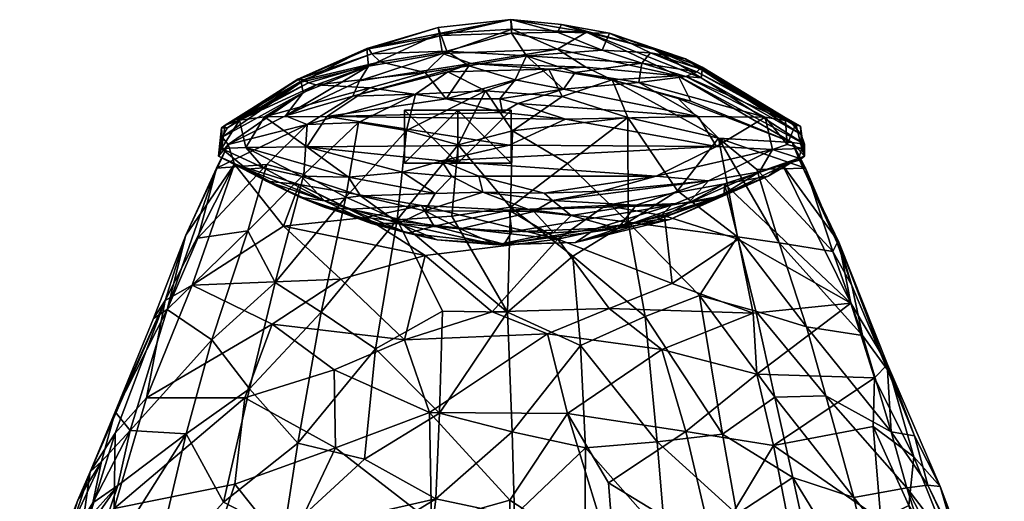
# Model space of a CAD drawing. Header units: inches. Extents: x -6.7 to 6.6, y -13 to 13.
# Tile 3 of 3: x -5.5 to 5.5, y 7.6 to 13. Entities that reach past the tile are written whole.
import ezdxf

# ---------------------------------------------------------------- set-up
doc = ezdxf.new("R2010")
doc.units = ezdxf.units.IN
doc.layers.get('0').update_dxf_attribs({"true_color": 0xc2ced6})

msp = doc.modelspace()

# ---------------------------------------------------------------- meshes
mesh = msp.add_polyface()
corners = [(-1.176, 11.783, 31.471), (-1.075, 12.19, 33.462), (-0.287, 12.227, 32.978), (-1.779, 12.169, 34.726), (-0.713, 12.44, 34.851), (-0.449, 12.535, 35.446), (0.425, 12.47, 34.861), (-0.733, 12.137, 46.482), (-0.099, 11.986, 46.837), (-0.129, 12.139, 46.587), (0.045, 12.351, 46.014), (-0.475, 12.509, 45.397), (-0.969, 12.433, 45.599), (0.174, 12.622, 44.983), (-0.725, 12.674, 44.475), (-1.474, 12.553, 44.613), (-0.004, 13.029, 40.004), (-0.786, 12.85, 42.868), (0.004, 12.877, 43.2), (-1.567, 12.646, 43.279), (-1.6, 12.701, 41.912), (-0.823, 12.941, 40.156), (-1.624, 12.706, 39.166), (-0.81, 12.874, 38.128), (-1.605, 12.506, 36.746), (-0.771, 12.647, 36.354), (0.01, 12.921, 37.797), (-1.706, 12.341, 35.482), (0.521, 12.698, 36.331), (-1.588, 12.262, 45.97), (-2.074, 11.94, 46.827), (-2.294, 11.85, 33.965), (-2.194, 12.295, 45.305)]
mesh.append_faces([[corners[k] for k in face] for face in [(0, 1, 2), (1, 3, 4), (4, 5, 6), (7, 8, 9), (9, 10, 7), (11, 12, 7), (13, 11, 10), (14, 11, 13), (14, 15, 12), (12, 11, 14), (16, 17, 18), (15, 14, 19), (20, 19, 17), (21, 17, 16), (22, 20, 21), (23, 21, 16), (24, 22, 23), (25, 23, 26), (27, 24, 25), (5, 25, 28), (7, 29, 30), (4, 3, 5), (1, 4, 2), (27, 5, 3), (11, 7, 10), (14, 13, 18), (14, 18, 17), (20, 17, 21), (22, 21, 23), (23, 16, 26), (24, 23, 25), (25, 26, 28), (27, 25, 5), (31, 3, 1), (12, 32, 29), (32, 12, 15), (14, 17, 19), (29, 7, 12), (4, 6, 2)]], dxfattribs={"vtx0": -1, "vtx1": -1, "vtx2": -1})
mesh = msp.add_polyface()
corners = [(1.311, 11.929, 32.249), (0.575, 12.166, 32.812), (1.135, 12.351, 34.749), (0.425, 12.47, 34.861), (0.841, 12.493, 35.456), (1.878, 12.14, 34.729), (2.022, 12.113, 35.498), (0.073, 12.086, 46.675), (0.59, 12.245, 46.24), (-0.129, 12.139, 46.587), (1.468, 12.539, 44.787), (0.72, 12.436, 45.622), (1.436, 12.323, 45.81), (0.004, 12.877, 43.2), (0.174, 12.622, 44.983), (1.024, 12.685, 44.258), (0.52, 12.888, 42.824), (2.087, 12.44, 43.83), (1.565, 12.657, 43.198), (1.105, 12.877, 41.137), (-0.004, 13.029, 40.004), (0.567, 12.976, 40.272), (0.846, 12.888, 38.147), (1.61, 12.695, 38.737), (0.01, 12.921, 37.797), (1.879, 12.397, 36.691), (2.136, 12.375, 37.606), (0.521, 12.698, 36.331), (-0.287, 12.227, 32.978), (0.045, 12.351, 46.014), (1.959, 12.588, 41.528), (-0.449, 12.535, 35.446), (2.104, 11.941, 46.814), (1.964, 12.388, 45.112)]
mesh.append_faces([[corners[k] for k in face] for face in [(0, 1, 2), (2, 3, 4), (5, 2, 6), (7, 8, 9), (10, 11, 12), (13, 14, 15), (16, 13, 15), (17, 18, 10), (19, 15, 18), (20, 13, 16), (21, 16, 19), (22, 21, 23), (24, 20, 22), (25, 22, 26), (27, 22, 25), (4, 25, 2), (1, 3, 2), (28, 3, 1), (6, 2, 25), (29, 8, 14), (11, 8, 12), (16, 15, 19), (19, 18, 30), (20, 16, 21), (19, 30, 23), (20, 21, 22), (24, 22, 27), (27, 25, 4), (31, 27, 4), (32, 12, 8), (29, 9, 8), (11, 14, 8), (14, 11, 10), (10, 15, 14), (15, 10, 18), (21, 19, 23), (22, 23, 26), (12, 33, 10), (4, 3, 31)]], dxfattribs={"vtx0": -1, "vtx1": -1, "vtx2": -1})
mesh = msp.add_polyface()
corners = [(-2.294, 11.85, 33.965), (-3.182, 11.625, 35.569), (-2.537, 11.947, 35.709), (-2.983, 11.589, 46.177), (-2.297, 11.596, 46.775), (-2.775, 11.936, 46.429), (-3.258, 11.58, 43.51), (-3.056, 11.898, 45.897), (-3.215, 11.843, 43.608), (-3.249, 11.707, 37.993), (-3.256, 11.813, 41.726), (-3.191, 11.811, 39.687), (-2.281, 12.317, 44.558), (-2.194, 12.295, 45.305), (-1.474, 12.553, 44.613), (-2.336, 12.35, 43.426), (-1.567, 12.646, 43.279), (-2.388, 12.359, 42.22), (-2.398, 12.361, 40.452), (-1.6, 12.701, 41.912), (-2.36, 12.324, 38.551), (-1.624, 12.706, 39.166), (-2.338, 12.208, 36.981), (-1.605, 12.506, 36.746), (-1.588, 12.262, 45.97), (-1.779, 12.169, 34.726), (-2.074, 11.94, 46.827), (-3.085, 11.91, 44.776), (-1.706, 12.341, 35.482)]
mesh.append_faces([[corners[k] for k in face] for face in [(0, 1, 2), (3, 4, 5), (6, 7, 8), (9, 10, 11), (12, 13, 14), (12, 14, 15), (15, 16, 17), (18, 17, 19), (20, 18, 21), (22, 20, 23), (2, 22, 23), (24, 13, 5), (13, 12, 7), (15, 8, 12), (15, 17, 8), (17, 18, 10), (18, 20, 11), (20, 22, 9), (22, 2, 1), (9, 11, 20), (2, 25, 0), (4, 26, 5), (3, 5, 7), (3, 7, 6), (6, 8, 10), (7, 27, 8), (18, 19, 21), (20, 21, 23), (13, 7, 5), (24, 5, 26), (12, 27, 7), (17, 10, 8), (18, 11, 10), (22, 1, 9), (14, 16, 15), (16, 19, 17), (8, 27, 12), (28, 25, 2), (28, 2, 23)]], dxfattribs={"vtx0": -1, "vtx1": -1, "vtx2": -1})
mesh = msp.add_polyface()
corners = [(3.3, 11.629, 37.107), (1.879, 12.397, 36.691), (2.136, 12.375, 37.606), (3.161, 11.647, 35.636), (3.26, 11.736, 38.782), (2.331, 11.695, 33.112), (1.878, 12.14, 34.729), (2.022, 12.113, 35.498), (3.104, 11.623, 45.644), (3.083, 11.895, 45.595), (2.857, 11.933, 46.377), (3.268, 11.579, 43.179), (3.202, 11.858, 43.971), (3.3, 11.492, 37.107), (3.253, 11.831, 42.891), (2.937, 11.567, 46.169), (2.308, 11.6, 46.779), (3.191, 11.859, 41.57), (3.165, 11.852, 40.331), (1.959, 12.588, 41.528), (1.565, 12.657, 43.198), (2.123, 12.476, 42.673), (1.61, 12.695, 38.737), (2.146, 12.496, 40.497), (2.104, 11.941, 46.814), (1.436, 12.323, 45.81), (1.964, 12.388, 45.112), (2.087, 12.44, 43.83), (2.146, 12.462, 39.087), (1.135, 12.351, 34.749), (1.468, 12.539, 44.787)]
mesh.append_faces([[corners[k] for k in face] for face in [(0, 1, 2), (3, 1, 0), (2, 4, 0), (3, 5, 6), (3, 6, 7), (8, 9, 10), (11, 12, 8), (13, 14, 11), (15, 10, 16), (17, 14, 18), (14, 4, 18), (19, 20, 21), (22, 19, 23), (24, 10, 25), (10, 9, 26), (9, 12, 27), (21, 27, 14), (19, 21, 17), (23, 19, 17), (28, 23, 18), (2, 28, 4), (6, 5, 29), (10, 24, 16), (12, 9, 8), (14, 12, 11), (4, 14, 13), (8, 10, 15), (27, 30, 26), (20, 27, 21), (22, 23, 28), (22, 28, 2), (9, 27, 26), (3, 7, 1), (27, 12, 14), (21, 14, 17), (23, 17, 18), (28, 18, 4), (10, 26, 25), (0, 4, 13)]], dxfattribs={"vtx0": -1, "vtx1": -1, "vtx2": -1})
mesh = msp.add_polyface()
corners = [(0.525, 10.559, 34.763), (1.724, 10.822, 35.081), (1.062, 10.938, 35.672), (2.399, 11.182, 35.652), (-0.022, 10.884, 35.681), (1.314, 10.749, 27.286), (0.632, 11.411, 29.382), (1.311, 11.929, 32.249), (0.015, 11.776, 30.777), (0.575, 12.166, 32.812), (-0.008, 10.918, 27.282), (2.308, 11.6, 46.779), (2.104, 11.941, 46.814), (0.609, 11.911, 46.929), (-0.021, 11.616, 46.906), (0.371, 11.076, 45.642), (1.631, 11.267, 46.039), (-0.365, 11.266, 46.152), (-0.782, 11.442, 46.536), (1.02, 11.1, 45.626), (0.466, 10.995, 45.297), (0.253, 10.869, 44.819), (0.676, 10.825, 44.527), (1.404, 10.941, 44.779), (1.2, 10.678, 42.912), (1.639, 10.776, 39.346), (0.954, 10.68, 38.279), (1.801, 10.942, 37.223), (1.784, 10.78, 41.069), (2.333, 11.031, 42.427), (1.992, 10.963, 43.558), (0.475, 10.631, 43.456), (-0.129, 12.139, 46.587), (-0.099, 11.986, 46.837), (0.073, 12.086, 46.675), (1.872, 11.101, 29.447), (2.217, 11.216, 45.371), (0.006, 10.64, 37.882), (0.59, 12.245, 46.24), (-0.32, 11.088, 45.623), (-0.287, 12.227, 32.978), (2.331, 11.695, 33.112), (1.135, 12.351, 34.749)]
mesh.append_faces([[corners[k] for k in face] for face in [(3, 27, 2)]], dxfattribs={"vtx0": -1, "vtx1": -1})
mesh.append_faces([[corners[k] for k in face] for face in [(0, 1, 2), (5, 6, 7), (7, 8, 9), (10, 8, 6), (11, 12, 13), (11, 13, 14), (15, 16, 17), (14, 18, 11), (19, 16, 15), (20, 21, 22), (23, 22, 24), (20, 22, 23), (19, 15, 20), (25, 26, 27), (28, 29, 24), (23, 24, 30), (31, 22, 21), (32, 33, 34), (13, 12, 34), (6, 8, 7), (6, 5, 10), (5, 7, 35), (11, 18, 16), (36, 16, 19), (37, 4, 27), (33, 13, 34), (38, 34, 12), (21, 20, 39), (15, 39, 20), (19, 20, 36), (17, 16, 18), (40, 9, 8), (41, 7, 42), (23, 36, 20)]], dxfattribs={"vtx0": -1, "vtx1": -1, "vtx2": -1})
mesh.append_faces([[corners[k] for k in face] for face in [(1, 3, 2)]], dxfattribs={"vtx0": -1, "vtx2": -1})
mesh.append_faces([[corners[k] for k in face] for face in [(2, 4, 0), (4, 2, 27)]], dxfattribs={"vtx1": -1, "vtx2": -1})
mesh = msp.add_polyface()
corners = [(-0.022, 10.884, 35.681), (-1.008, 10.937, 35.672), (0.525, 10.559, 34.763), (-2.383, 11.174, 35.645), (-1.638, 10.804, 35.073), (-1.718, 11.87, 32.7), (-2.294, 11.85, 33.965), (-1.075, 12.19, 33.462), (-1.858, 11.032, 29.143), (-1.176, 11.783, 31.471), (-1.281, 10.776, 27.346), (-0.595, 11.622, 30.271), (0.015, 11.776, 30.777), (-0.008, 10.918, 27.282), (-0.666, 10.816, 27.056), (-2.104, 10.918, 39.91), (-1.815, 10.897, 37.94), (-1.163, 10.626, 40.011), (-2.099, 10.991, 43.477), (-1.571, 10.734, 41.969), (-1.262, 10.735, 43.28), (-1.694, 11.045, 45.029), (-1.831, 11.255, 45.828), (-0.854, 11.074, 45.51), (-0.365, 11.266, 46.152), (-0.666, 11.264, 46.092), (-0.32, 11.088, 45.623), (0.371, 11.076, 45.642), (-0.782, 11.442, 46.536), (-1.222, 11.313, 46.176), (-0.866, 10.706, 37.878), (-2.297, 11.596, 46.775), (-0.021, 11.616, 46.906), (-2.074, 11.94, 46.827), (0.609, 11.911, 46.929), (-0.099, 11.986, 46.837), (-0.287, 12.227, 32.978), (-0.97, 10.879, 44.72), (0.253, 10.869, 44.819), (-0.575, 10.676, 43.746), (-0.733, 12.137, 46.482), (-2.376, 11.031, 41.695)]
mesh.append_faces([[corners[k] for k in face] for face in [(5, 6, 7), (8, 5, 9), (10, 9, 11), (12, 13, 11), (11, 13, 14), (15, 16, 17), (18, 19, 20), (21, 18, 20), (22, 21, 23), (24, 25, 26), (24, 26, 27), (28, 29, 25), (31, 32, 33), (34, 35, 33), (32, 31, 28), (28, 31, 29), (5, 7, 9), (9, 36, 11), (8, 9, 10), (12, 11, 36), (10, 11, 14), (21, 20, 37), (21, 37, 23), (23, 37, 26), (29, 23, 25), (28, 25, 24), (37, 38, 26), (37, 39, 38), (32, 34, 33), (40, 33, 35), (17, 19, 41), (22, 23, 29), (25, 23, 26), (30, 16, 1)]], dxfattribs={"vtx0": -1, "vtx1": -1, "vtx2": -1})
mesh.append_faces([[corners[k] for k in face] for face in [(0, 1, 2), (1, 3, 4), (1, 0, 30), (3, 1, 16)]], dxfattribs={"vtx1": -1, "vtx2": -1})
mesh = msp.add_polyface()
corners = [(-1.201, 11.413, 40.41), (-1.201, 11.413, 41.057), (-1.201, 11.413, 41.703), (-1.201, 12.012, 40.41), (-1.201, 12.012, 41.057), (-1.201, 12.012, 41.703), (-0.601, 11.413, 40.41), (-0.601, 11.413, 41.703), (-0.601, 12.012, 40.41), (-0.601, 12.012, 41.703), (0, 11.413, 40.41), (0, 11.413, 41.057), (0, 11.413, 41.703), (0, 12.012, 40.41), (0, 12.012, 41.057), (0, 12.012, 41.703)]
mesh.append_faces([[corners[k] for k in face] for face in [(6, 1, 0), (9, 4, 5)]], dxfattribs={"vtx0": -1})
mesh.append_faces([[corners[k] for k in face] for face in [(7, 6, 11), (6, 7, 1), (8, 9, 14), (9, 8, 4)]], dxfattribs={"vtx0": -1, "vtx1": -1, "vtx2": -1})
mesh.append_faces([[corners[k] for k in face] for face in [(1, 4, 3), (4, 1, 2)]], dxfattribs={"vtx0": -1, "vtx2": -1})
mesh.append_faces([[corners[k] for k in face] for face in [(12, 7, 11)]], dxfattribs={"vtx1": -1})
mesh.append_faces([[corners[k] for k in face] for face in [(15, 9, 7), (2, 7, 9), (10, 6, 8), (3, 8, 6), (13, 14, 11), (12, 11, 14)]], dxfattribs={"vtx1": -1, "vtx2": -1})
mesh.append_faces([[corners[k] for k in face] for face in [(6, 10, 11), (7, 2, 1), (7, 12, 15), (9, 5, 2), (9, 15, 14), (14, 13, 8), (8, 3, 4), (8, 13, 10), (6, 0, 3), (11, 10, 13), (14, 15, 12), (3, 0, 1), (2, 5, 4)]], dxfattribs={"vtx2": -1})
mesh = msp.add_polyface()
corners = [(-3.113, 11.402, 35.601), (-3.182, 11.625, 35.569), (-3.657, 10.605, 32.566), (-2.56, 10.704, 34.222), (-2.383, 11.174, 35.645), (-1.638, 10.804, 35.073), (-2.752, 11.213, 38.499), (-3.29, 11.493, 37.482), (-3.315, 11.357, 34.626), (-2.294, 11.85, 33.965), (-2.333, 11.287, 31.207), (-1.718, 11.87, 32.7), (-2.963, 10.653, 30.032), (-2.749, 11.4, 32.88), (-2.653, 10.071, 26.724), (-1.858, 11.032, 29.143), (-3.523, 10.569, 31.583), (-1.815, 10.897, 37.94), (-2.376, 11.031, 41.695), (-2.104, 10.918, 39.91), (-2.972, 11.345, 42.071), (-1.163, 10.626, 40.011), (-2.099, 10.991, 43.477), (-1.571, 10.734, 41.969), (-2.785, 11.362, 44.393), (-2.36, 11.266, 45.41), (-1.831, 11.255, 45.828), (-1.694, 11.045, 45.029), (-2.983, 11.589, 46.177), (-3.258, 11.58, 43.51), (-3.256, 11.813, 41.726), (-2.297, 11.596, 46.775), (-1.222, 11.313, 46.176), (-3.249, 11.707, 37.993)]
mesh.append_faces([[corners[k] for k in face] for face in [(0, 3, 4)]], dxfattribs={"vtx0": -1, "vtx1": -1})
mesh.append_faces([[corners[k] for k in face] for face in [(0, 1, 2), (3, 5, 4), (6, 7, 0), (2, 1, 8), (1, 9, 8), (10, 9, 11), (12, 13, 10), (14, 10, 15), (9, 13, 8), (13, 12, 16), (16, 8, 13), (6, 4, 17), (18, 6, 19), (20, 6, 18), (19, 21, 18), (22, 18, 23), (22, 24, 20), (25, 24, 22), (26, 25, 27), (28, 25, 26), (7, 29, 30), (20, 29, 7), (13, 9, 10), (10, 11, 15), (6, 17, 19), (20, 18, 22), (25, 22, 27), (28, 24, 25), (31, 26, 32), (6, 20, 7), (24, 28, 29), (7, 30, 33), (7, 33, 1), (0, 7, 1), (29, 20, 24), (28, 26, 31)]], dxfattribs={"vtx0": -1, "vtx1": -1, "vtx2": -1})
mesh.append_faces([[corners[k] for k in face] for face in [(0, 4, 6)]], dxfattribs={"vtx1": -1, "vtx2": -1})
mesh = msp.add_polyface()
corners = [(3.05, 11.394, 35.608), (3.683, 10.524, 32.459), (3.243, 11.446, 35.485), (2.399, 11.182, 35.652), (3.818, 9.838, 30.951), (1.724, 10.822, 35.081), (2.554, 10.557, 33.829), (1.801, 10.942, 37.223), (2.395, 11.051, 38.957), (3.308, 11.358, 34.599), (2.331, 11.695, 33.112), (3.161, 11.647, 35.636), (2.545, 10.585, 28.607), (1.872, 11.101, 29.447), (3.015, 10.518, 29.544), (2.761, 11.341, 32.617), (3.617, 10.421, 31.224), (3.3, 11.492, 37.107), (2.217, 11.216, 45.371), (1.404, 10.941, 44.779), (1.992, 10.963, 43.558), (2.889, 11.268, 40.227), (2.333, 11.031, 42.427), (1.784, 10.78, 41.069), (3.233, 11.469, 40.723), (1.631, 11.267, 46.039), (2.937, 11.567, 46.169), (2.308, 11.6, 46.779), (3.666, 10.519, 32.139), (1.311, 11.929, 32.249), (1.314, 10.749, 27.286), (3.268, 11.579, 43.179), (1.639, 10.776, 39.346), (2.791, 11.316, 43.851), (3.104, 11.623, 45.644), (1.2, 10.678, 42.912), (3.3, 11.629, 37.107)]
mesh.append_faces([[corners[k] for k in face] for face in [(0, 1, 2), (0, 21, 3)]], dxfattribs={"vtx0": -1, "vtx1": -1})
mesh.append_faces([[corners[k] for k in face] for face in [(5, 6, 3), (7, 3, 8), (9, 10, 11), (12, 13, 10), (14, 10, 15), (15, 10, 9), (15, 9, 16), (2, 11, 17), (18, 19, 20), (8, 3, 21), (22, 23, 21), (21, 24, 22), (25, 18, 26), (26, 27, 25), (2, 1, 28), (9, 11, 2), (28, 9, 2), (13, 29, 10), (13, 12, 30), (12, 10, 14), (17, 31, 24), (32, 7, 8), (8, 21, 32), (20, 22, 33), (18, 20, 33), (21, 0, 24), (18, 33, 26), (17, 24, 0), (33, 24, 26), (31, 26, 24), (34, 26, 31), (22, 20, 35), (24, 33, 22), (21, 23, 32), (17, 11, 36)]], dxfattribs={"vtx0": -1, "vtx1": -1, "vtx2": -1})
mesh.append_faces([[corners[k] for k in face] for face in [(17, 0, 2)]], dxfattribs={"vtx0": -1, "vtx2": -1})
mesh.append_faces([[corners[k] for k in face] for face in [(0, 3, 4)]], dxfattribs={"vtx1": -1, "vtx2": -1})
mesh = msp.add_polyface()
corners = [(-3.113, 11.402, 35.601), (-3.893, 9.867, 30.754), (-3.586, 10.042, 31.689), (-3.657, 10.605, 32.566), (-2.56, 10.704, 34.222), (-3.868, 9.768, 29.239), (-3.315, 11.357, 34.626), (-3.523, 10.569, 31.583), (-4.022, 9.666, 29.69), (-4.285, 8.407, 24.881), (-4.452, 8.616, 26.801), (-4.735, 7.94, 25.819), (-4.609, 8.057, 24.902), (-4.703, 7.593, 23.414), (-4.101, 8.773, 28.353), (-4.453, 8.374, 27.099), (-4.464, 7.526, 25.697), (-4.862, 7.052, 24.522), (-3.368, 9.424, 25.953), (-2.963, 10.653, 30.032), (-2.653, 10.071, 26.724), (-3.656, 8.366, 22.637), (-2.944, 8.874, 22.784), (-3.235, 7.599, 18.921), (-2.399, 8.263, 19.698), (-4.049, 6.699, 17.773), (-4.424, 7.785, 22.912), (-3.109, 7.803, 27.036), (-2.995, 8.772, 29.136), (-2.689, 9.603, 31.256), (-4.874, 7.622, 24.884), (-4.787, 7.38, 22.914), (-4.892, 6.407, 19.411)]
mesh.append_faces([[corners[k] for k in face] for face in [(0, 1, 2), (0, 3, 1), (2, 4, 0), (5, 6, 7), (1, 3, 8), (8, 3, 5), (9, 10, 5), (11, 1, 10), (12, 10, 9), (13, 12, 9), (14, 2, 1), (15, 14, 1), (16, 14, 15), (17, 15, 11), (18, 19, 20), (21, 18, 22), (23, 22, 24), (25, 21, 23), (19, 18, 5), (18, 21, 9), (9, 5, 18), (21, 26, 9), (16, 27, 28), (14, 29, 2), (16, 28, 14), (3, 6, 5), (1, 8, 10), (11, 10, 12), (11, 12, 30), (13, 9, 26), (13, 26, 31), (15, 1, 11), (16, 15, 17), (18, 20, 22), (21, 22, 23), (19, 5, 7), (28, 29, 14), (10, 8, 5), (32, 26, 21)]], dxfattribs={"vtx0": -1, "vtx1": -1, "vtx2": -1})
mesh = msp.add_polyface()
corners = [(3.818, 9.838, 30.951), (3.683, 10.524, 32.459), (3.05, 11.394, 35.608), (2.762, 9.04, 29.88), (2.948, 8.238, 28.019), (4.085, 8.997, 28.868), (2.721, 9.724, 31.533), (4.07, 8.452, 27.76), (4.527, 8.11, 26.604), (4.47, 7.562, 25.729), (4.158, 7.405, 25.682), (4.825, 7.775, 25.351), (4.536, 8.344, 25.842), (4.233, 9.149, 28.662), (4.233, 9.087, 27.811), (3.949, 9.473, 28.197), (3.83, 10.036, 30.446), (3.666, 10.519, 32.139), (3.617, 10.421, 31.224), (3.308, 11.358, 34.599), (3.321, 9.571, 26.413), (2.545, 10.585, 28.607), (3.015, 10.518, 29.544), (3.537, 8.796, 23.932), (2.751, 9.749, 25.669), (3.852, 7.651, 20.528), (2.966, 8.781, 22.473), (2.761, 11.341, 32.617), (4.272, 8.389, 24.733), (4.449, 7.761, 22.891), (2.554, 10.557, 33.829), (4.686, 7.79, 24.1), (3.168, 7.876, 19.719)]
mesh.append_faces([[corners[k] for k in face] for face in [(0, 1, 2), (3, 4, 5), (6, 3, 0), (7, 8, 5), (9, 8, 7), (7, 4, 10), (11, 12, 13), (14, 15, 16), (17, 18, 19), (16, 18, 17), (16, 17, 1), (13, 14, 1), (20, 21, 22), (23, 24, 20), (25, 26, 23), (22, 27, 18), (20, 22, 15), (23, 20, 28), (20, 15, 28), (25, 23, 29), (0, 30, 6), (11, 13, 8), (13, 0, 5), (8, 13, 5), (29, 28, 31), (31, 28, 12), (15, 18, 16), (28, 15, 14), (12, 28, 14), (31, 12, 11), (14, 16, 1), (12, 14, 13), (13, 1, 0), (26, 24, 23), (32, 26, 25), (22, 18, 15), (23, 28, 29), (4, 7, 5), (3, 5, 0)]], dxfattribs={"vtx0": -1, "vtx1": -1, "vtx2": -1})
mesh = msp.add_polyface()
corners = [(-1.008, 10.937, 35.672), (-1.638, 10.804, 35.073), (0.525, 10.559, 34.763), (-2.137, 9.738, 24.479), (-1.858, 11.032, 29.143), (-1.281, 10.776, 27.346), (-1.527, 9.323, 22.232), (-0.771, 9.749, 23.184), (-2.944, 8.874, 22.784), (-2.653, 10.071, 26.724), (-2.399, 8.263, 19.698), (-1.198, 9.426, 31.453), (0.408, 9.494, 31.753), (-0.214, 9.741, 32.434), (-0.966, 10.374, 34.14), (-2.995, 8.772, 29.136), (-1.992, 9.089, 30.345), (-2.689, 9.603, 31.256), (-3.586, 10.042, 31.689), (-1.917, 10.108, 33), (-2.56, 10.704, 34.222), (-0.918, 8.606, 29.545), (0.006, 10.64, 37.882), (-0.866, 10.706, 37.878), (-0.022, 10.884, 35.681), (-1.163, 10.626, 40.011), (-0.079, 10.502, 39.781), (-0.833, 10.55, 41.559), (-1.571, 10.734, 41.969), (-0.575, 10.676, 43.746), (-1.262, 10.735, 43.28), (-0.165, 10.494, 41.962), (-0.97, 10.879, 44.72), (0.475, 10.631, 43.456), (-2.963, 10.653, 30.032), (-2.333, 11.287, 31.207), (-0.042, 9.737, 22.937), (-0.666, 10.816, 27.056), (-0.008, 10.918, 27.282), (-0.808, 8.601, 19.34), (-1.815, 10.897, 37.94)]
mesh.append_faces([[corners[k] for k in face] for face in [(0, 1, 2), (3, 4, 5), (6, 5, 7), (8, 9, 3), (10, 3, 6), (11, 12, 13), (11, 13, 14), (15, 16, 17), (18, 19, 20), (12, 11, 21), (13, 2, 14), (22, 23, 24), (25, 23, 26), (27, 25, 26), (28, 25, 27), (29, 30, 31), (32, 30, 29), (33, 29, 31), (34, 35, 9), (36, 37, 38), (9, 4, 3), (7, 5, 36), (3, 5, 6), (6, 7, 39), (37, 36, 5), (36, 39, 7), (11, 14, 19), (21, 11, 16), (11, 19, 17), (16, 11, 17), (17, 19, 18), (23, 22, 26), (40, 23, 25), (27, 26, 31), (28, 27, 30), (30, 27, 31), (20, 19, 14), (14, 2, 1), (1, 20, 14)]], dxfattribs={"vtx0": -1, "vtx1": -1, "vtx2": -1})
mesh = msp.add_polyface()
corners = [(2.554, 10.557, 33.829), (3.818, 9.838, 30.951), (2.399, 11.182, 35.652), (0.408, 9.494, 31.753), (1.101, 9.78, 32.407), (-0.214, 9.741, 32.434), (2.721, 9.724, 31.533), (1.809, 10.059, 32.909), (1.694, 9.317, 31.016), (0.633, 8.598, 29.571), (2.762, 9.04, 29.88), (1.965, 8.395, 28.78), (1.505, 9.687, 23.493), (0.694, 10.369, 25.389), (1.314, 10.749, 27.286), (1.643, 8.277, 18.864), (0.778, 9.36, 21.833), (2.118, 9.925, 25.131), (2.545, 10.585, 28.607), (2.377, 8.363, 19.993), (2.751, 9.749, 25.669), (2.966, 8.781, 22.473), (-0.042, 9.737, 22.937), (-0.008, 10.918, 27.282), (0.01, 8.389, 18.5), (0.954, 10.68, 38.279), (0.006, 10.64, 37.882), (1.801, 10.942, 37.223), (0.723, 10.521, 41.164), (-0.079, 10.502, 39.781), (1.784, 10.78, 41.069), (1.639, 10.776, 39.346), (0.525, 10.559, 34.763), (3.321, 9.571, 26.413), (0.475, 10.631, 43.456), (-0.165, 10.494, 41.962), (1.2, 10.678, 42.912), (0.676, 10.825, 44.527), (-0.918, 8.606, 29.545), (0.253, 10.869, 44.819), (-0.575, 10.676, 43.746), (1.724, 10.822, 35.081)]
mesh.append_faces([[corners[k] for k in face] for face in [(0, 1, 2), (3, 4, 5), (6, 0, 7), (8, 4, 3), (9, 8, 3), (10, 8, 11), (12, 13, 14), (15, 16, 12), (17, 14, 18), (19, 12, 17), (20, 17, 18), (21, 17, 20), (22, 23, 13), (24, 22, 16), (25, 26, 27), (28, 29, 25), (30, 28, 31), (4, 7, 32), (32, 5, 4), (8, 6, 4), (6, 8, 10), (16, 13, 12), (12, 14, 17), (19, 17, 21), (20, 18, 33), (13, 23, 14), (22, 13, 16), (29, 26, 25), (34, 35, 36), (37, 34, 36), (28, 25, 31), (36, 28, 30), (35, 29, 28), (3, 38, 9), (34, 39, 40), (6, 7, 4), (35, 28, 36), (7, 41, 32), (0, 41, 7)]], dxfattribs={"vtx0": -1, "vtx1": -1, "vtx2": -1})
mesh = msp.add_polyface()
corners = [(-1.65, 8.081, 18.268), (-1.527, 9.323, 22.232), (-0.808, 8.601, 19.34), (-2.558, 7.247, 16.751), (-2.399, 8.263, 19.698), (-1.718, 7.1, 15.57), (-0.849, 7.635, 16.487), (-2.653, 6.613, 15.216), (-0.042, 9.737, 22.937), (0.01, 8.389, 18.5), (0.036, 7.45, 15.846), (0.094, 6.572, 13.981), (-0.922, 7.019, 15.025), (-1.124, 6.425, 13.901), (-2.42, 6.112, 13.936), (-0.897, 7.372, 26.87), (-0.015, 7.621, 27.449), (-0.918, 8.606, 29.545), (-1.699, 5.703, 13.073), (-0.584, 6.024, 13.236), (-0.932, 5.544, 23.248), (-1.639, 6.887, 25.752), (-1.975, 8.21, 28.38), (-2.521, 7.063, 25.831), (-2.622, 5.319, 22.475), (-1.992, 9.089, 30.345), (-2.995, 8.772, 29.136), (-3.109, 7.803, 27.036), (0.633, 8.598, 29.571), (0.008, 6.306, 24.779), (-2.944, 8.874, 22.784), (-2.137, 9.738, 24.479), (-3.235, 7.599, 18.921), (-2.842, 5.521, 13.323), (0.003, 5.987, 24.147)]
mesh.append_faces([[corners[k] for k in face] for face in [(0, 1, 2), (3, 4, 0), (5, 3, 6), (7, 3, 5), (8, 9, 2), (10, 11, 12), (9, 10, 6), (5, 12, 13), (7, 5, 14), (12, 11, 13), (5, 13, 14), (15, 16, 17), (18, 13, 19), (20, 15, 21), (22, 15, 17), (22, 23, 15), (24, 20, 21), (22, 17, 25), (24, 21, 23), (26, 22, 25), (27, 22, 26), (28, 17, 16), (29, 16, 15), (15, 20, 29), (30, 31, 4), (4, 1, 0), (0, 2, 6), (32, 4, 3), (6, 10, 12), (9, 6, 2), (13, 11, 19), (14, 13, 18), (33, 14, 18), (23, 22, 27), (3, 0, 6), (23, 21, 15), (6, 12, 5), (34, 29, 20)]], dxfattribs={"vtx0": -1, "vtx1": -1, "vtx2": -1})
mesh = msp.add_polyface()
corners = [(1.965, 8.395, 28.78), (1.694, 9.317, 31.016), (0.633, 8.598, 29.571), (2.948, 8.238, 28.019), (2.762, 9.04, 29.88), (2.266, 7.1, 25.989), (1.095, 7.816, 27.783), (3.182, 7.042, 25.528), (3.379, 5.705, 23.01), (2.295, 5.634, 23.177), (-0.015, 7.621, 27.449), (1.169, 6.848, 25.778), (1.161, 5.443, 23.013), (0.008, 6.306, 24.779), (0.5, 5.919, 13.076), (0.094, 6.572, 13.981), (1.442, 6.403, 13.965), (2.03, 5.692, 13.165), (1.731, 7.192, 15.782), (0.836, 8.21, 18.13), (1.643, 8.277, 18.864), (2.537, 7.464, 17.363), (2.377, 8.363, 19.993), (2.636, 6.778, 15.591), (3.168, 7.876, 19.719), (2.966, 8.781, 22.473), (0.036, 7.45, 15.846), (0.01, 8.389, 18.5), (0.827, 7.26, 15.511), (2.878, 5.907, 13.86), (-0.584, 6.024, 13.236), (0.778, 9.36, 21.833), (1.505, 9.687, 23.493), (3.373, 6.926, 17.029), (0.003, 5.987, 24.147)]
mesh.append_faces([[corners[k] for k in face] for face in [(0, 1, 2), (3, 4, 0), (5, 0, 6), (7, 3, 5), (8, 7, 9), (10, 11, 2), (12, 9, 13), (14, 15, 16), (17, 14, 16), (18, 19, 20), (21, 20, 22), (23, 18, 21), (24, 22, 25), (26, 27, 19), (15, 26, 28), (28, 16, 15), (18, 16, 28), (16, 18, 29), (15, 14, 30), (0, 2, 6), (3, 0, 5), (5, 6, 11), (5, 11, 9), (6, 2, 11), (13, 11, 10), (17, 16, 29), (19, 31, 20), (28, 19, 18), (20, 32, 22), (18, 20, 21), (21, 22, 24), (23, 21, 33), (27, 31, 19), (26, 19, 28), (7, 5, 9), (9, 11, 13), (23, 29, 18), (13, 34, 12)]], dxfattribs={"vtx0": -1, "vtx1": -1, "vtx2": -1})
mesh = msp.add_polyface()
corners = [(4.158, 7.405, 25.682), (2.948, 8.238, 28.019), (3.182, 7.042, 25.528), (4.975, 5.935, 22.679), (5.279, 6.234, 22.783), (4.47, 7.562, 25.729), (4.07, 8.452, 27.76), (4.664, 5.733, 22.536), (3.379, 5.705, 23.01), (5.439, 5.524, 21.201), (5.545, 5.628, 20.879), (4.825, 7.775, 25.351), (4.527, 8.11, 26.604), (5.38, 6.09, 20.82), (5.451, 5.526, 19.016), (5.161, 6.365, 20.508), (5.268, 6.597, 22.631), (3.373, 6.926, 17.029), (2.537, 7.464, 17.363), (3.168, 7.876, 19.719), (3.492, 6.258, 15.378), (2.636, 6.778, 15.591), (4.18, 6.222, 16.567), (3.852, 7.651, 20.528), (2.878, 5.907, 13.86), (4.166, 5.367, 14.184), (4.896, 4.968, 14.549), (4.881, 6.391, 19.272), (4.449, 7.761, 22.891), (5.059, 5.324, 16.12), (5.095, 5.527, 16.999), (5.099, 6.914, 22.536), (4.686, 7.79, 24.1), (5.22, 5.655, 18.005)]
mesh.append_faces([[corners[k] for k in face] for face in [(0, 1, 2), (3, 4, 5), (0, 2, 3), (0, 5, 6), (7, 2, 8), (9, 10, 4), (4, 11, 12), (13, 14, 15), (10, 13, 16), (10, 16, 4), (17, 18, 19), (20, 21, 22), (23, 22, 19), (21, 20, 24), (20, 25, 24), (22, 26, 20), (22, 23, 27), (23, 28, 27), (4, 12, 5), (9, 4, 3), (3, 5, 0), (27, 28, 15), (29, 27, 30), (15, 28, 31), (30, 27, 15), (15, 31, 13), (31, 32, 16), (16, 32, 11), (13, 31, 16), (14, 13, 10), (16, 11, 4), (17, 19, 22), (17, 22, 21), (22, 27, 29), (2, 7, 3), (14, 33, 15), (33, 30, 15), (31, 28, 32)]], dxfattribs={"vtx0": -1, "vtx1": -1, "vtx2": -1})
mesh = msp.add_polyface()
corners = [(-4.903, 5.881, 22.666), (-4.862, 7.052, 24.522), (-5.306, 6.254, 22.748), (-5.184, 6.81, 22.86), (-4.609, 8.057, 24.902), (-4.703, 7.593, 23.414), (-5.114, 6.794, 22.068), (-4.787, 7.38, 22.914), (-4.424, 7.785, 22.912), (-5.472, 5.869, 20.838), (-5.527, 5.399, 20.741), (-5.264, 6.179, 20.436), (-4.892, 6.407, 19.411), (-4.735, 7.94, 25.819), (-4.874, 7.622, 24.884), (-3.427, 6.52, 15.973), (-4.049, 6.699, 17.773), (-2.558, 7.247, 16.751), (-4.638, 5.112, 14.35), (-2.653, 6.613, 15.216), (-3.637, 5.602, 14.025), (-2.42, 6.112, 13.936), (-3.656, 8.366, 22.637), (-2.521, 7.063, 25.831), (-3.469, 6.736, 24.844), (-2.622, 5.319, 22.475), (-3.109, 7.803, 27.036), (-3.702, 5.502, 22.494), (-4.464, 7.526, 25.697), (-5.367, 5.568, 18.578), (-5.131, 5.95, 18.8), (-5.144, 5.789, 18.234), (-5.069, 5.411, 16.453), (-2.842, 5.521, 13.323), (-3.235, 7.599, 18.921)]
mesh.append_faces([[corners[k] for k in face] for face in [(0, 1, 2), (3, 4, 5), (6, 3, 7), (6, 7, 8), (9, 3, 6), (10, 2, 9), (11, 6, 12), (2, 1, 13), (2, 14, 3), (14, 2, 13), (15, 16, 17), (18, 16, 15), (15, 19, 20), (19, 21, 20), (16, 12, 22), (23, 24, 25), (24, 23, 26), (0, 27, 24), (0, 24, 28), (28, 1, 0), (0, 2, 10), (14, 4, 3), (3, 5, 7), (6, 8, 12), (2, 3, 9), (9, 6, 11), (9, 11, 29), (11, 12, 30), (29, 11, 30), (29, 30, 31), (15, 17, 19), (16, 32, 12), (20, 21, 33), (24, 26, 28), (16, 34, 17), (24, 27, 25), (31, 30, 12), (31, 12, 32)]], dxfattribs={"vtx0": -1, "vtx1": -1, "vtx2": -1})

doc.saveas('drawing.dxf')
